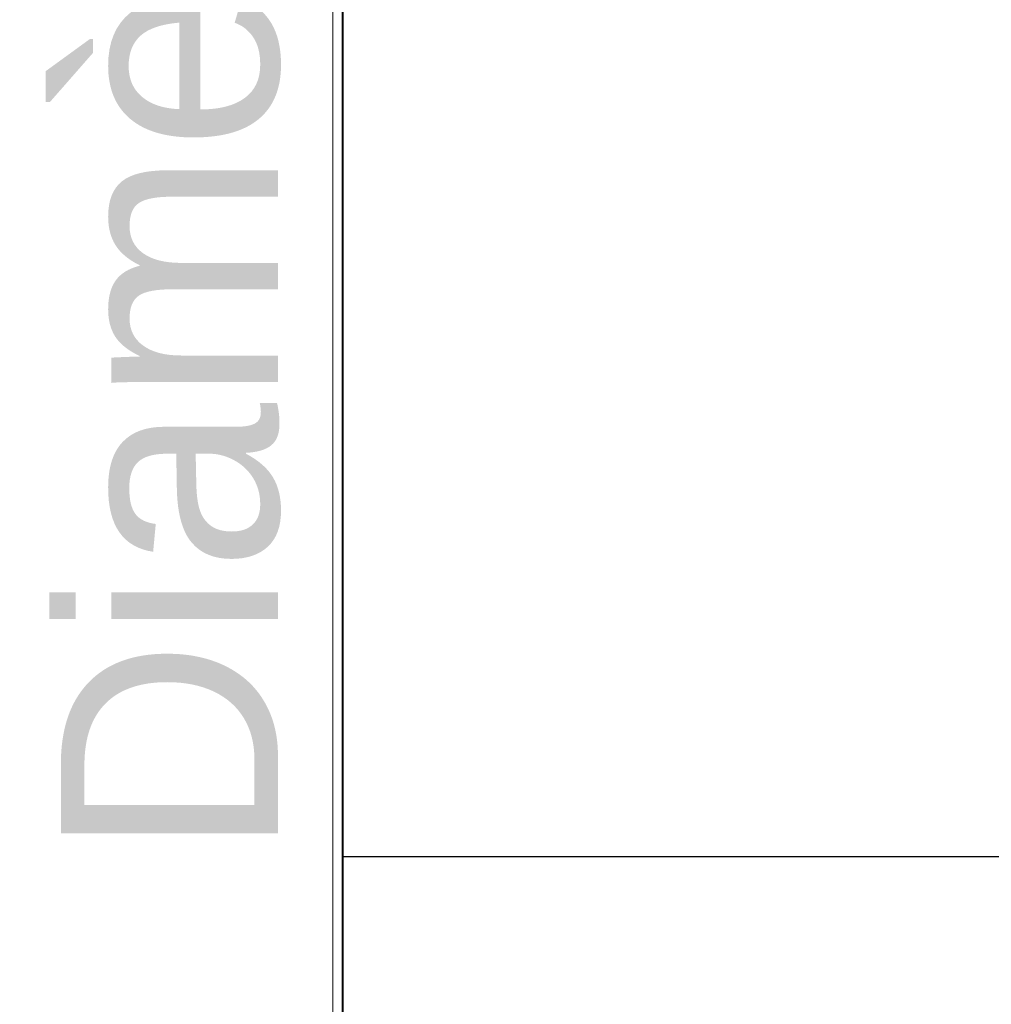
# Model space of a CAD drawing. Header units: millimetres. Extents: x -1087 to 1688, y -120 to 1210.
# Tile 89 of 92: x 758 to 824, y 870 to 936. Entities that reach past the tile are written whole.
import ezdxf

# ---------------------------------------------------------------- set-up
doc = ezdxf.new("R2010")
doc.units = ezdxf.units.MM
doc.layers.add('A-GENM', color=13, linetype='Continuous', lineweight=40)
doc.layers.add('G-IMPT', color=8, linetype='Continuous', lineweight=40)
doc.styles.add('Arial_1', font='arial.ttf', dxfattribs={"height": 14.6304})

# ---------------------------------------------------------------- blocks, each defined once
blk = doc.blocks.new('Souche connecteur circulaire R23 - Souche connecteur circulaire R23-762143-Arrière')
at = {"layer": 'A-GENM'}
for p, q in [((780, 880), (780, 1080)), ((780, 680), (780, 880))]:
    blk.add_line(p, q, dxfattribs=at)
blk = doc.blocks.new('NEXA 2000 CALQUES_dwg-762145-Arrière')
at = {"layer": 'G-IMPT'}
for p, q in [((759, 883.372), (759, 1084.372)), ((759, 1084.372), (759, 883.372)), ((759.773, 883.372), (759.773, 1083.781)), ((759.773, 1083.781), (759.773, 883.372)), ((765, 883.372), (765, 1083.338)), ((765, 1083.338), (765, 883.372)), ((778.387, 883.372), (778.387, 1083.338)), ((778.387, 1083.338), (778.387, 883.372)), ((765.773, 883.372), (765.773, 1082.746)), ((765.773, 1082.746), (765.773, 883.372)), ((779.3, 883.372), (779.3, 1082.746)), ((779.3, 1082.746), (779.3, 883.372)), ((764.382, 936.372), (762.629, 936.372)), ((759, 682.372), (759, 883.372)), ((759, 883.372), (759, 682.372)), ((759.773, 682.964), (759.773, 883.372)), ((759.773, 883.372), (759.773, 682.964)), ((765, 683.407), (765, 883.372)), ((765, 883.372), (765, 683.407)), ((765.773, 683.998), (765.773, 883.372)), ((765.773, 883.372), (765.773, 683.998)), ((778.387, 683.407), (778.387, 883.372)), ((778.387, 883.372), (778.387, 683.407)), ((779.3, 683.998), (779.3, 883.372)), ((779.3, 883.372), (779.3, 683.998))]:
    blk.add_line(p, q, dxfattribs=at)

msp = doc.modelspace()

# ---------------------------------------------------------------- linework, layer by layer
at = {"color": 1, "lineweight": 30}
msp.add_line((780, 680), (780, 1080), dxfattribs=at)
at = {"color": 94, "lineweight": 30}
msp.add_line((780, 680), (780, 1080), dxfattribs=at)
at = {"color": 5, "lineweight": 30}
msp.add_line((780, 880), (883.632, 880), dxfattribs=at)

# ---------------------------------------------------------------- block references
at = {"layer": 'A-GENM'}
msp.add_blockref('Souche connecteur circulaire R23 - Souche connecteur circulaire R23-762143-Arrière', (0, 0), dxfattribs=at)
at = {"layer": 'G-IMPT'}
msp.add_blockref('NEXA 2000 CALQUES_dwg-762145-Arrière', (0, 0), dxfattribs=at)

# ---------------------------------------------------------------- next in the draw order: texts
at = {"color": 5, "lineweight": 30, "insert": (761.006, 921.336), "char_height": 14.6304, "width": 99.20583, "attachment_point": 2, "rotation": 90, "line_spacing_factor": 0.941778, "style": 'Arial_1', "bg_fill": 3, "box_fill_scale": 1.25, "bg_fill_color": 9, "bg_fill_true_color": 13158600, "bg_fill_transparency": 0}
msp.add_mtext('Diamètre', dxfattribs=at)

doc.saveas('drawing.dxf')
